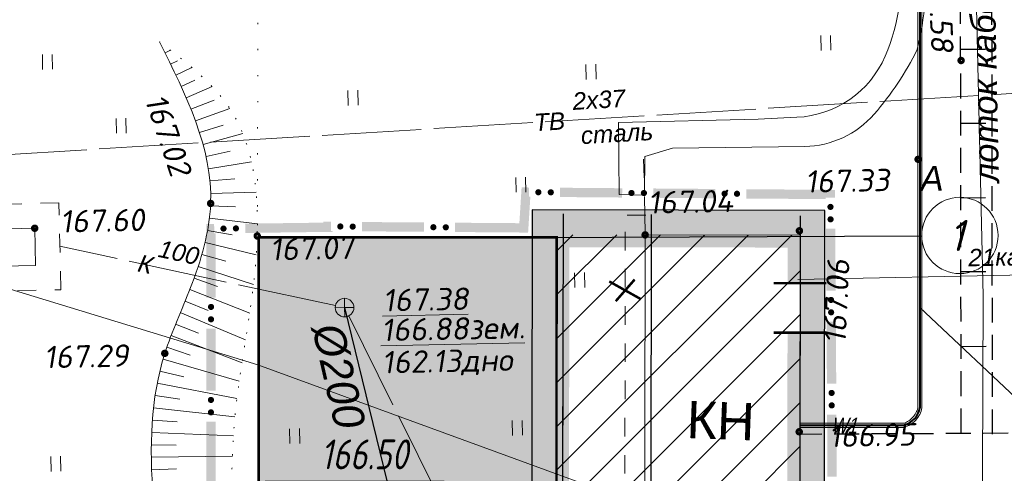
# Model space of a CAD drawing. Header units: millimetres. Extents: x 523209 to 536718, y -48289 to -47398.
# Tile 86 of 116: x 533480 to 533559, y -47748 to -47711. Entities that reach past the tile are written whole.
import ezdxf
from ezdxf.enums import TextEntityAlignment as Align

# ---------------------------------------------------------------- set-up
doc = ezdxf.new("R2010")
doc.units = ezdxf.units.MM
for name, pattern in [('23', [3, 2, -1]), ('LU023', [3, 2, -1]), ('LU024', [3, 1.5, -1.5]), ('LU1962', [2.1, 0.1, -2]), ('LU197', [9, 8, -1]), ('LUTT007', [1, 0, -1])]:
    doc.linetypes.add(name, pattern=pattern)
for name, color, linetype, lineweight in [('_ПР_КЛ_10', 10, 'ОПС_W2', 30), ('ELEKTROSET_', 6, 'LU1191', 9), ('KANALIZACIA', 1, 'LU197', 13), ('OTMETKI', 7, 'Continuous', 13), ('SWAZ_', 1, 'LU133', 9), ('TEPLOSET_', 94, 'LU197', 13), ('TEXT', 7, 'Continuous', 13), ('TOPOGRAFIA', 7, 'Continuous', 13), ('ZDANIA', 7, 'Continuous', 15), ('ГП ГП', 10, 'ОПС_W2', 30)]:
    doc.layers.add(name, color=color, linetype=linetype, lineweight=lineweight)
for name, color, linetype in [('A_GRANIC', 7, 'Continuous'), ('G_OTMETKA_0', 7, 'Continuous'), ('ГП ОСИ', 7, 'Continuous'), ('ГП СЕТИ', 7, 'Continuous'), ('Оборудование', 7, 'Continuous'), ('Проходные каналы', 7, 'Continuous')]:
    doc.layers.add(name, color=color, linetype=linetype)
doc.layers.add('Схема', color=1, linetype='Continuous', true_color=0xff0000)
doc.styles.add('ESKD1', font='txt', dxfattribs={"width": 1.2, "oblique": 14.994305})
doc.styles.add('SIMPLEX', font='arial.ttf')
doc.styles.add('SIMPLEX_K', font='ariali.ttf')
doc.styles.get("Standard").update_dxf_attribs({"font": 'arial.ttf'})
doc.styles.add('Standard_k', font='simplex.shx', dxfattribs={"oblique": 10})
doc.styles.add('Мой', font='isocpeui.ttf', dxfattribs={"width": 0.8, "height": 1.25})
doc.styles.add('ОПС', font='arial.ttf')
doc.linetypes.add('LU1191', pattern='A,1,-2,0.29,[131,ltypeshp01.shx,S=1.3,R=180,X=0.923,Y=0.65],0.29,[131,ltypeshp01.shx,S=1.3,R=180,X=1.3,Y=0.65],5,[131,ltypeshp01.shx,S=1.3,R=0,X=-1.3,Y=-0.65],0.58,[131,ltypeshp01.shx,S=1.3,R=0,X=-1.3,Y=-0.65],-2,3', length=14.16)
doc.linetypes.add('LU1193', pattern='A,1,-2,[131,ltypeshp01.shx,S=1.3,R=180,X=1.3,Y=0.65],6,[131,ltypeshp01.shx,S=1.3,R=0,X=-1.3,Y=-0.65],-2,3', length=14)
doc.linetypes.add('LU133', pattern='A,6,[133,ltypeshp.shx,S=0.25,R=0,X=-3,Y=0],-2', length=8)
doc.linetypes.add('ОПС_W2', pattern='A,10,-0.5,["W2",ОПС,S=1,R=0,X=0,Y=-0.5],-2.5', length=13)

# ---------------------------------------------------------------- blocks, each defined once
blk = doc.blocks.new('Pk_blok')
at = {"color": 0, "linetype": 'Continuous', "lineweight": 13, "const_width": 0.25}
blk.add_lwpolyline([(-0.175, 0, 1), (0.175, 0, 1)], format="xyb", close=True, dxfattribs=at)
blk = doc.blocks.new('KK_blok')
at = {"color": 0, "linetype": 'Continuous', "lineweight": 13}
for q in [(-0.75, 0), (0, 0.75), (0, -0.75), (0.75, 0)]:
    blk.add_line((0, 0), q, dxfattribs=at)
blk.add_circle((0, 0), 0.75, dxfattribs=at)
blk = doc.blocks.new('U401t')
at = {"layer": 'TOPOGRAFIA'}
for p, q in [((-0.4, 0), (-0.4, 1.2)), ((0.4, 0), (0.4, 1.2))]:
    blk.add_line(p, q, dxfattribs=at)
blk = doc.blocks.new('OSI_ZDAN')
at = {"layer": '_ПР_КЛ_10', "color": 0, "linetype": 'Continuous', "lineweight": 0}
blk.add_circle((0, 0), 3.2, dxfattribs=at)
at = {"layer": '_ПР_КЛ_10', "color": 0, "linetype": 'Continuous', "lineweight": 0, "style": 'ESKD1', "oblique": 14.99431, "width": 1.2}
blk.add_attdef('NAME', text='', height=2.6, dxfattribs=at).set_placement((-0.3, 0), align=Align.MIDDLE_CENTER)
blk = doc.blocks.new('*U95')
at = {"color": 0}
for p, q in [((0, 0), (0, 6)), ((0, 6), (15, 6)), ((0, 0), (-2.045, 2.045)), ((0, 0), (2.045, 2.045))]:
    blk.add_line(p, q, dxfattribs=at)
at = {"color": 1}
blk.add_attdef('ОТМЕТКА', text='', height=2.5, dxfattribs=at).set_placement((8.296, 7), align=Align.CENTER)
blk = doc.blocks.new('*U97')
at = {"layer": 'A_GRANIC', "linetype": 'Continuous', "lineweight": 0, "ltscale": 0.5}
for points in [[(213745.817, 189785.2, 1), (213746.067, 189785.198, 1)], [(213746.317, 189785.196, 1), (213746.567, 189785.195, 1)], [(213749.567, 189785.171, 1), (213749.817, 189785.169, 1)], [(213750.067, 189785.167, 1), (213750.317, 189785.165, 1)], [(213753.317, 189785.141, 1), (213753.567, 189785.139, 1)], [(213753.817, 189785.137, 1), (213754.067, 189785.135, 1)], [(213757.708, 189784.732, 1), (213757.709, 189784.482, 1)], [(213757.711, 189784.232, 1), (213757.712, 189783.982, 1)], [(213733.134, 189783.733, 1), (213733.384, 189783.736, 1)], [(213733.634, 189783.739, 1), (213733.884, 189783.742, 1)], [(213737.839, 189783.819, 1), (213738.089, 189783.817, 1)], [(213738.339, 189783.815, 1), (213738.589, 189783.813, 1)], [(213741.589, 189783.79, 1), (213741.839, 189783.788, 1)], [(213742.089, 189783.786, 1), (213742.339, 189783.784, 1)], [(213757.73, 189780.982, 1), (213757.732, 189780.732, 1)], [(213732.757, 189780.451, 1), (213732.757, 189780.701, 1)], [(213757.733, 189780.482, 1), (213757.735, 189780.232, 1)], [(213732.756, 189779.951, 1), (213732.757, 189780.201, 1)], [(213732.754, 189776.701, 1), (213732.754, 189776.951, 1)], [(213757.753, 189777.232, 1), (213757.755, 189776.982, 1)], [(213757.756, 189776.732, 1), (213757.758, 189776.482, 1)], [(213732.754, 189776.201, 1), (213732.754, 189776.451, 1)], [(213757.776, 189773.482, 1), (213757.778, 189773.232, 1)], [(213732.751, 189772.951, 1), (213732.752, 189773.201, 1)], [(213757.779, 189772.982, 1), (213757.781, 189772.732, 1)], [(213732.751, 189772.451, 1), (213732.751, 189772.701, 1)], [(213732.749, 189769.201, 1), (213732.749, 189769.451, 1)], [(213757.799, 189769.732, 1), (213757.8, 189769.482, 1)], [(213732.748, 189768.701, 1), (213732.749, 189768.951, 1)], [(213757.802, 189769.232, 1), (213757.803, 189768.982, 1)], [(213757.822, 189765.982, 1), (213757.823, 189765.732, 1)], [(213732.746, 189765.451, 1), (213732.746, 189765.701, 1)], [(213757.825, 189765.482, 1), (213757.826, 189765.232, 1)], [(213732.746, 189764.951, 1), (213732.746, 189765.201, 1)], [(213735.159, 189763.574, 1), (213734.917, 189763.636, 1)], [(213735.643, 189763.45, 1), (213735.401, 189763.512, 1)], [(213745.235, 189763.01, 1), (213744.985, 189763.008, 1)], [(213745.735, 189763.013, 1), (213745.485, 189763.011, 1)], [(213748.985, 189763.033, 1), (213748.735, 189763.031, 1)], [(213749.485, 189763.036, 1), (213749.235, 189763.034, 1)], [(213752.735, 189763.056, 1), (213752.485, 189763.054, 1)], [(213753.235, 189763.059, 1), (213752.985, 189763.057, 1)], [(213756.485, 189763.078, 1), (213756.235, 189763.077, 1)], [(213756.985, 189763.081, 1), (213756.735, 189763.08, 1)], [(213741.257, 189762.611, 1), (213741.252, 189762.361, 1)], [(213741.247, 189762.111, 1), (213741.242, 189761.861, 1)], [(213735.943, 189760.376, 1), (213735.948, 189760.626, 1)], [(213735.932, 189759.876, 1), (213735.937, 189760.126, 1)], [(213742.588, 189759.408, 1), (213742.76, 189759.227, 1)], [(213742.932, 189759.045, 1), (213743.105, 189758.864, 1)], [(213733.467, 189757.324, 1), (213733.664, 189757.478, 1)], [(213733.862, 189757.631, 1), (213734.059, 189757.785, 1)], [(213733.34, 189756.401, 1), (213733.09, 189756.401, 1)], [(213733.84, 189756.4, 1), (213733.59, 189756.401, 1)], [(213737.09, 189756.395, 1), (213736.84, 189756.396, 1)], [(213737.59, 189756.395, 1), (213737.34, 189756.395, 1)], [(213740.84, 189756.39, 1), (213740.59, 189756.39, 1)], [(213741.34, 189756.389, 1), (213741.09, 189756.389, 1)], [(213744.59, 189756.384, 1), (213744.34, 189756.385, 1)], [(213745.09, 189756.383, 1), (213744.84, 189756.384, 1)]]:
    blk.add_hatch(color=256, dxfattribs=at).paths.add_polyline_path(points, flags=0)
for points in [[(213742.589, 189783.783, 0.375, 0.375, 0), (213745.352, 189783.762, 0.375, 0.375, 0), (213745.442, 189785.203, 0.375, 0.375, 0), (213745.567, 189785.202, 0, 0, 0)], [(213746.817, 189785.193, 0.375, 0.375, 0), (213749.317, 189785.173, 0.375, 0.375, 0)], [(213750.567, 189785.163, 0.375, 0.375, 0), (213753.067, 189785.143, 0.375, 0.375, 0)], [(213754.317, 189785.134, 0.375, 0.375, 0), (213757.705, 189785.107, 0.375, 0.375, 0), (213757.706, 189784.982, 0, 0, 0)], [(213732.757, 189780.951, 0.375, 0.375, 0), (213732.759, 189783.728, 0.375, 0.375, 0), (213732.884, 189783.729, 0, 0, 0)], [(213734.134, 189783.745, 0.375, 0.375, 0), (213737.464, 189783.788, 0.375, 0.375, 0), (213737.464, 189783.822, 0.375, 0.375, 0), (213737.589, 189783.821, 0, 0, 0)], [(213738.839, 189783.811, 0.375, 0.375, 0), (213741.339, 189783.792, 0.375, 0.375, 0)], [(213757.714, 189783.732, 0.375, 0.375, 0), (213757.729, 189781.232, 0.375, 0.375, 0)], [(213757.736, 189779.982, 0.375, 0.375, 0), (213757.752, 189777.482, 0.375, 0.375, 0)], [(213732.754, 189777.201, 0.375, 0.375, 0), (213732.756, 189779.701, 0.375, 0.375, 0)], [(213732.752, 189773.451, 0.375, 0.375, 0), (213732.754, 189775.951, 0.375, 0.375, 0)], [(213757.759, 189776.232, 0.375, 0.375, 0), (213757.775, 189773.732, 0.375, 0.375, 0)], [(213757.782, 189772.482, 0.375, 0.375, 0), (213757.797, 189769.982, 0.375, 0.375, 0)], [(213732.749, 189769.701, 0.375, 0.375, 0), (213732.751, 189772.201, 0.375, 0.375, 0)], [(213732.746, 189765.951, 0.375, 0.375, 0), (213732.748, 189768.451, 0.375, 0.375, 0)], [(213757.805, 189768.732, 0.375, 0.375, 0), (213757.82, 189766.232, 0.375, 0.375, 0)], [(213757.828, 189764.982, 0.375, 0.375, 0), (213757.839, 189763.087, 0.375, 0.375, 0), (213757.235, 189763.083, 0, 0, 0)], [(213734.675, 189763.698, 0.375, 0.375, 0), (213732.745, 189764.193, 0.375, 0.375, 0), (213732.746, 189764.701, 0, 0, 0)], [(213735.953, 189760.876, 0.375, 0.375, 0), (213736.007, 189763.356, 0.375, 0.375, 0), (213735.886, 189763.387, 0, 0, 0)], [(213744.735, 189763.007, 0.375, 0.375, 0), (213741.265, 189762.986, 0.375, 0.375, 0), (213741.262, 189762.861, 0, 0, 0)], [(213748.485, 189763.03, 0.375, 0.375, 0), (213745.985, 189763.014, 0.375, 0.375, 0)], [(213752.235, 189763.053, 0.375, 0.375, 0), (213749.735, 189763.037, 0.375, 0.375, 0)], [(213755.985, 189763.075, 0.375, 0.375, 0), (213753.485, 189763.06, 0.375, 0.375, 0)], [(213741.236, 189761.611, 0.375, 0.375, 0), (213741.22, 189760.845, 0.375, 0.375, 0), (213742.415, 189759.589, 0, 0, 0)], [(213734.256, 189757.938, 0.375, 0.375, 0), (213735.918, 189759.232, 0.375, 0.375, 0), (213735.927, 189759.626, 0, 0, 0)], [(213743.277, 189758.683, 0.375, 0.375, 0), (213745.465, 189756.383, 0.375, 0.375, 0), (213745.34, 189756.383, 0, 0, 0)], [(213736.59, 189756.396, 0.375, 0.375, 0), (213734.09, 189756.4, 0.375, 0.375, 0)], [(213740.34, 189756.391, 0.375, 0.375, 0), (213737.84, 189756.394, 0.375, 0.375, 0)], [(213744.09, 189756.385, 0.375, 0.375, 0), (213741.59, 189756.389, 0.375, 0.375, 0)]]:
    blk.add_lwpolyline(points, format="xyseb", dxfattribs=at)
at = {"layer": 'A_GRANIC', "linetype": 'Continuous', "lineweight": 0, "ltscale": 0.5, "flags": 128}
blk.add_lwpolyline([(213732.284, 189756.403, 0.375, 0.375, 0), (213733.27, 189757.171, 0, 0, 0)], format="xyseb", dxfattribs=at)
at = {"layer": 'A_GRANIC', "lineweight": 0, "ltscale": 0.5}
blk.add_lwpolyline([(213732.84, 189756.402, 0.375, 0.375, 0), (213732.284, 189756.403, 0.375, 0.375, 0)], format="xyseb", dxfattribs=at)

msp = doc.modelspace()

# ---------------------------------------------------------------- hatches: boundary and pattern name
at = {"layer": 'ГП ГП', "linetype": 'ByBlock', "lineweight": 0}
h = msp.add_hatch(color=254, dxfattribs=at)
h.dxf.hatch_style = 1
h.paths.add_polyline_path([(533544.83055, -47726.50757), (533521.24692, -47726.46724), (533521.18125, -47764.86707), (533544.76514, -47764.75434)])
h.paths.add_polyline_path([(533542.82713, -47728.50414), (533542.76854, -47762.76386), (533523.18469, -47762.85747), (533523.2435, -47728.47065)], flags=16)
h = msp.add_hatch(color=253, dxfattribs=at)
h.dxf.hatch_style = 1
edge = h.paths.add_edge_path()
edge.add_line((533523.21087, -47728.67806), (533499.21301, -47728.68236))
edge.add_line((533499.21301, -47728.68236), (533499.20873, -47750.22452))
edge.add_line((533499.20873, -47750.22452), (533503.80545, -47750.22452))
edge.add_line((533503.80545, -47750.22452), (533503.80545, -47759.22452))
edge.add_line((533503.80545, -47759.22452), (533496.80545, -47759.22452))
edge.add_line((533496.80545, -47759.22452), (533496.80545, -47764.92046))
edge.add_line((533496.80545, -47764.92046), (533497.80462, -47764.92029))
edge.add_arc((533497.80568, -47770.92029), 6, -0.0074375, 90.0101042, ccw=False)
edge.add_line((533503.80568, -47770.92107), (533503.80545, -47772.65429))
edge.add_arc((533493.80545, -47772.65429), 10, 270.0485795, 360, ccw=False)
edge.add_line((533493.81393, -47782.65429), (533520.80695, -47782.67466))
edge.add_arc((533520.80545, -47772.67466), 10, 180, 270.0085989, ccw=False)
edge.add_line((533510.80545, -47772.67466), (533510.80568, -47770.91616))
edge.add_arc((533516.80568, -47770.91694), 6, 90.0101042, 179.992582, ccw=False)
edge.add_line((533516.80462, -47764.91694), (533523.20366, -47764.91616))
edge.add_line((533523.20366, -47764.91616), (533523.21087, -47728.67806))
at = {"layer": 'ГП ГП', "linetype": 'ByBlock', "lineweight": 30}
h = msp.add_hatch(dxfattribs=at)
h.set_pattern_fill('ANSI31', color=1, scale=20)
h.set_pattern_definition([(45, (106029.858, -427295.4403), (-1.767766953, 1.767766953), [])])
h.paths.add_polyline_path([(533542.77592, -47758.45077), (533542.82713, -47728.50414), (533523.2435, -47728.47065), (533523.18469, -47762.85747), (533542.76854, -47762.76386)])

# ---------------------------------------------------------------- linework, layer by layer
at = {"layer": '_ПР_КЛ_10', "linetype": 'ByBlock', "lineweight": 0, "const_width": 0.2, "flags": 128}
for points in [[(533529.50017, -47732.07776), (533527.97148, -47733.82885)], [(533527.45313, -47732.23462), (533530.01852, -47733.672)], [(533540.70968, -47732.36752), (533544.93137, -47732.36752)], [(533540.70968, -47736.36752), (533544.93137, -47736.36752)]]:
    msp.add_lwpolyline(points, dxfattribs=at)
at = {"layer": 'ELEKTROSET_', "linetype": 'LU1193'}
msp.add_line((533542.64528, -47732.09015), (533568.5846, -47731.55881), dxfattribs=at)
at = {"layer": 'ELEKTROSET_', "flags": 128}
msp.add_lwpolyline([(533459.02429, -47776.64246), (533528.5961, -47777.18545, 0.3597035), (533557.48097, -47754.96591), (533557.56716, -47733.40591), (533556.06288, -47668.34497), (533556.23035, -47611.67325)], format="xyb", dxfattribs=at)
at = {"layer": 'KANALIZACIA'}
for p, q in [((533505.39504, -47734.18598), (533483.19961, -47729.4023)), ((533506.46255, -47735.01536), (533530.62236, -47783.5291))]:
    msp.add_line(p, q, dxfattribs=at)
at = {"layer": 'SWAZ_', "linetype": 'LU133'}
msp.add_line((533530.07647, -47750.25597), (533499.14206, -47738.95074), dxfattribs=at)
at = {"layer": 'SWAZ_', "linetype": 'LU133', "flags": 128}
msp.add_lwpolyline([(533499.14206, -47738.95074), (533479.1877, -47732.84582), (533479.14766, -47730.99009)], dxfattribs=at)
at = {"layer": 'TEPLOSET_', "flags": 128}
msp.add_lwpolyline([(533474.56115, -47728.28256), (533474.37953, -47722.28525), (533570.89859, -47716.4086)], dxfattribs=at)
at = {"layer": 'TOPOGRAFIA'}
for p, q in [((533491.66979, -47713.81215), (533492.10528, -47713.59619)), ((533492.1115, -47714.70932), (533492.67155, -47714.43763)), ((533492.54538, -47715.6103), (533493.83667, -47714.99771)), ((533492.9673, -47716.51693), (533494.06452, -47716.02044)), ((533493.37283, -47717.431), (533495.46335, -47716.53009)), ((533493.75717, -47718.35418), (533495.61573, -47717.61537)), ((533494.11503, -47719.28792), (533496.87476, -47718.28109)), ((533494.44061, -47720.23339), (533496.34579, -47719.62482)), ((533494.72753, -47721.19127), (533497.93479, -47720.30868)), ((533494.96888, -47722.16161), (533496.92311, -47721.73613)), ((533495.15733, -47723.14356), (533498.62809, -47722.58269)), ((533495.28549, -47724.13514), (533497.27694, -47723.95017)), ((533495.34631, -47725.13309), (533499.00262, -47725.04157)), ((533495.33378, -47726.13276), (533497.33149, -47726.22891)), ((533495.24718, -47727.1288), (533499.11041, -47727.59937)), ((533495.09523, -47728.11704), (533497.06362, -47728.47134)), ((533494.88741, -47729.0951), (533499.0186, -47730.08405)), ((533494.63232, -47730.06194), (533496.55654, -47730.60735)), ((533494.33765, -47731.01749), (533498.79303, -47732.4813)), ((533494.01017, -47731.96232), (533495.89174, -47732.6404)), ((533493.65594, -47732.89746), (533498.48547, -47734.79484)), ((533493.28198, -47733.82491), (533495.13613, -47734.57471)), ((533492.89879, -47734.74858), (533498.15715, -47736.93613)), ((533492.51756, -47735.67307), (533494.37529, -47736.41397)), ((533492.14997, -47736.60305), (533497.8668, -47738.78589)), ((533491.80843, -47737.54288), (533493.70441, -47738.17955)), ((533491.50606, -47738.49598), (533497.64421, -47740.28232)), ((533491.24958, -47739.46244), (533493.19364, -47739.93221)), ((533491.03795, -47740.43972), (533497.4583, -47741.68112)), ((533490.8691, -47741.42529), (533492.84654, -47741.72497)), ((533490.74042, -47742.41692), (533497.29894, -47743.14003)), ((533490.64886, -47743.41268), (533492.64312, -47743.5643)), ((533490.59113, -47744.41097), (533497.17665, -47744.68741)), ((533490.56384, -47745.41057), (533492.56363, -47745.44039)), ((533490.56358, -47746.41055), (533497.09242, -47746.33131)), ((533490.58702, -47747.41026), (533492.58597, -47747.3449))]:
    msp.add_line(p, q, dxfattribs=at)
at = {"layer": 'TOPOGRAFIA', "linetype": 'LU024'}
msp.add_line((533530.31157, -47726.88272), (533530.21743, -47722.16288), dxfattribs=at)
at = {"layer": 'TOPOGRAFIA'}
for points in [[(533530.27933, -47725.26626), (533528.23805, -47725.22272), (533528.18439, -47719.41691), (533539.44584, -47719.15384), (533542.57523, -47719.0007, 0.28642395), (533549.67512, -47714.07209, 0.13902431), (533550.79151, -47705.51948), (533550.82753, -47688.15108, 0.26622929), (533546.73048, -47680.96738, 0.1441051), (533540.45521, -47679.39272), (533528.00031, -47679.58792), (533524.14696, -47677.00596), (533523.43485, -47676.06803)], [(533530.29369, -47725.2655), (533530.32542, -47722.16398), (533532.541, -47721.49792), (533543.19624, -47721.3471, 0.21389963), (533548.7948, -47718.74143, 0.06284847), (533552.26542, -47713.53789, 0.06773426), (533553.01318, -47705.82504), (533552.95446, -47687.19072, 0.25008964), (533548.8042, -47679.47082, 0.08156813), (533543.6541, -47677.14235), (533538.59941, -47676.24125)]]:
    msp.add_lwpolyline(points, format="xyb", dxfattribs=at)
at = {"layer": 'TOPOGRAFIA', "linetype": 'LU1962', "lineweight": 20}
msp.add_lwpolyline([(533499.16542, -47707.1916), (533499.09439, -47728.56878), (533499.09439, -47728.56878)], dxfattribs=at)
at = {"layer": 'TOPOGRAFIA', "color": 3, "flags": 128}
msp.add_lwpolyline([(533530.28262, -47725.43098), (533530.3399, -47728.30783)], dxfattribs=at)
at = {"layer": 'TOPOGRAFIA', "linetype": 'LU024'}
msp.add_lwpolyline([(533483.12411, -47725.90308), (533473.62822, -47726.10796), (533473.77922, -47733.1064), (533483.27511, -47732.90152)], close=True, dxfattribs=at)
at = {"layer": 'TOPOGRAFIA', "linetype": 'LU024', "flags": 128}
msp.add_lwpolyline([(533530.39867, -47726.88287), (533528.74621, -47726.88005), (533528.68199, -47764.43123), (533542.77304, -47764.36388)], dxfattribs=at)
at = {"layer": 'TOPOGRAFIA', "linetype": 'Continuous', "flags": 128}
msp.add_lwpolyline([(533542.82713, -47728.50414), (533530.34349, -47728.4828), (533530.28476, -47762.82354), (533542.76854, -47762.76386)], close=True, dxfattribs=at)
at = {"layer": 'TOPOGRAFIA', "color": 1, "linetype": 'Continuous', "const_width": 2, "flags": 128}
msp.add_lwpolyline([(533542.78276, -47754.45077), (533542.81368, -47736.36752)], dxfattribs=at)
at = {"layer": 'TOPOGRAFIA', "linetype": 'Continuous'}
msp.add_spline([(533491.22423, -47712.91689), (533495.34188, -47725.94706), (533493.71942, -47732.73495), (533491.64659, -47738.03339), (533490.71627, -47749.73853), (533490.03078, -47758.95907), (533480.20652, -47763.63358), (533471.02013, -47764.23953), (533464.55086, -47764.29031), (533459.64896, -47766.3249)], degree=3, dxfattribs=at)
at = {"layer": 'TOPOGRAFIA', "linetype": 'LUTT007', "lineweight": 20}
msp.add_spline([(533459.64896, -47766.3249), (533466.09551, -47766.45874), (533481.27348, -47766.52932), (533495.37266, -47763.29062), (533496.98565, -47754.92656), (533497.31411, -47742.98235), (533499.09439, -47728.56878), (533497.10552, -47718.64338), (533491.22423, -47712.91689)], degree=3, dxfattribs=at)
at = {"layer": 'ZDANIA'}
msp.add_line((533542.82713, -47728.50414), (533542.7684, -47762.84488), dxfattribs=at)
msp.add_lwpolyline([(533481.1677, -47727.94578), (533475.67092, -47728.06438), (533475.73563, -47731.06371), (533481.23241, -47730.94511)], close=True, dxfattribs=at)
at = {"layer": 'ГП ГП', "color": 1, "linetype": 'Continuous', "flags": 128}
msp.add_lwpolyline([(533544.83055, -47726.50757), (533521.24692, -47726.46724), (533521.18125, -47764.86707), (533544.76514, -47764.75434)], close=True, dxfattribs=at)
at = {"layer": 'ГП ГП', "color": 1, "linetype": 'Continuous', "const_width": 2, "flags": 128}
msp.add_lwpolyline([(533542.82052, -47732.36752), (533542.82713, -47728.50414), (533523.2435, -47728.47065), (533523.18469, -47762.85747), (533542.76854, -47762.76386), (533542.77592, -47758.45077)], dxfattribs=at)
at = {"layer": 'ГП ГП', "linetype": 'ByBlock', "lineweight": 0, "const_width": 0.2, "flags": 128}
msp.add_lwpolyline([(533523.21087, -47728.67806), (533499.21301, -47728.68236), (533499.20873, -47750.22452), (533503.80545, -47750.22452), (533503.80545, -47759.22452), (533496.80545, -47759.22452), (533496.80545, -47764.92046), (533497.80462, -47764.92029, -0.41430324), (533503.80568, -47770.92107), (533503.80545, -47772.65429, -0.41396525), (533493.81393, -47782.65429), (533520.80695, -47782.67466, -0.41425752), (533510.80545, -47772.67466), (533510.80568, -47770.91616, -0.41412399), (533516.80462, -47764.91694), (533523.20366, -47764.91616)], format="xyb", close=True, dxfattribs=at)
at = {"layer": 'ГП ОСИ', "color": 5, "linetype": 'Continuous', "lineweight": 30, "ltscale": 0.480769}
for p, q in [((533523.73006, -47726.77268), (533523.65717, -47769.39551)), ((533530.82996, -47726.83837), (533530.75716, -47769.40765)), ((533542.82979, -47726.94941), (533542.75714, -47769.42818)), ((533521.46752, -47728.69316), (533552.6207, -47728.54425))]:
    msp.add_line(p, q, dxfattribs=at)
at = {"layer": 'ГП ОСИ', "color": 5, "linetype": 'Continuous', "lineweight": 0, "ltscale": 0.480769}
for p, q in [((533530.82996, -47726.83837), (533530.75716, -47769.40765)), ((533523.71576, -47735.13579), (533523.65717, -47769.39551))]:
    msp.add_line(p, q, dxfattribs=at)
at = {"layer": 'ГП СЕТИ', "color": 25}
msp.add_line((533506.12821, -47734.344), (533511.07515, -47754.53819), dxfattribs=at)
at = {"layer": 'Оборудование'}
msp.add_line((533599.16943, -47778.40641), (533552.4739, -47734.34294, 69.57298), dxfattribs=at)
at = {"layer": 'Проходные каналы', "linetype": 'LU023', "flags": 128}
for points in [[(533555.79985, -47744.47506), (533555.75882, -47713.04704), (533555.4814, -47676.50052), (533555.46786, -47611.67325)], [(533558.32689, -47744.54872), (533558.28585, -47713.12071), (533558.00844, -47676.57419), (533557.99488, -47611.67325)], [(533555.75321, -47713.5092), (533558.28634, -47713.49322)], [(533555.78181, -47719.47718), (533558.29413, -47719.46133)], [(533555.75298, -47725.48809), (533558.30198, -47725.47201)], [(533555.79276, -47731.43361), (533558.30974, -47731.41774)], [(533555.80477, -47737.48904), (533558.31762, -47737.44941)], [(533568.57695, -47744.43099), (533542.78987, -47744.56237)]]:
    msp.add_lwpolyline(points, dxfattribs=at)
at = {"layer": 'Схема', "color": 7, "linetype": '23', "lineweight": 20, "ltscale": 100}
for p, q in [((533552.3039, -47694.81925, -40.27254), (533552.3039, -47742.4144, 92.00543)), ((533552.6439, -47694.81925, -40.27254), (533552.6439, -47742.4144, 92.00543)), ((533542.8012, -47743.66395, -7.25), (533551.18552, -47743.66395, -7.25)), ((533542.80062, -47744.00395, -7.25), (533551.18552, -47744.00395, -7.25))]:
    msp.add_line(p, q, dxfattribs=at)
at = {"layer": 'Схема', "color": 1, "linetype": 'Continuous', "lineweight": 40, "ltscale": 100}
for p, q in [((533552.4739, -47694.81925, -40.27254), (533552.4739, -47742.4144, 92.00543)), ((533542.80091, -47743.83461), (533551.18552, -47743.83395, -7.25))]:
    msp.add_line(p, q, dxfattribs=at)
for centre in [(533550.70763, -47742.10578, -206.10086), (533550.7079, -47742.106, -205.93086), (533550.70826, -47742.10635, -205.76086)]:
    msp.add_arc(centre, 1.79231, 285.4430537, 350.1035274, dxfattribs=at)
at = {"layer": 'Схема', "color": 7, "linetype": '23', "lineweight": 20, "ltscale": 100}
for centre, radius, start, end in [((533550.62067, -47742.02098, 191.60086), 2.06113, 285.8870135, 348.9961545), ((533550.66914, -47742.07651, -142.75914), 1.66931, 288.0192362, 348.3222278)]:
    msp.add_arc(centre, radius, start, end, dxfattribs=at)

# ---------------------------------------------------------------- block references
at = {"layer": 'A_GRANIC', "linetype": 'ByBlock', "lineweight": 0, "xscale": 2, "yscale": 2, "zscale": 2}
msp.add_blockref('*U97', (106029.85811, -427295.44032), dxfattribs=at)
at = {"layer": 'G_OTMETKA_0', "linetype": 'ByBlock', "lineweight": 0}
ref = msp.add_blockref('*U95', (533499.74035, -47754.10888), dxfattribs=dict(at, xscale=0.9615384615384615, yscale=0.9615384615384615, zscale=0.9615384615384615))
ref.add_attrib('ОТМЕТКА', '166.50', dxfattribs={"layer": '0', "color": 1, "height": 2.403846, "style": 'Мой', "width": 0.8}).set_placement((533507.71683, -47747.37811), align=Align.CENTER)
at = {"layer": 'OTMETKI', "linetype": 'Continuous', "xscale": 1.00000973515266, "yscale": 1.00000973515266, "zscale": 1.00000973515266, "rotation": 1.173488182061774}
for p in [(533555.79712, -47714.42243), (533552.33352, -47722.38911), (533495.34188, -47725.94706), (533481.1677, -47727.94578), (533542.77145, -47728.1522), (533499.09439, -47728.56878), (533530.34349, -47728.4828), (533491.64659, -47738.03339), (533542.75329, -47744.35613)]:
    msp.add_blockref('Pk_blok', p, dxfattribs=at)
at = {"layer": 'TOPOGRAFIA', "xscale": 1.00000973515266, "yscale": 1.00000973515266, "zscale": 1.00000973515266, "rotation": 1.173488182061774}
for p in [(533544.91091, -47713.60588), (533482.2069, -47715.13327), (533525.99218, -47715.937), (533506.82541, -47718.03025), (533488.1465, -47720.28321), (533520.34284, -47725.0418), (533525.08361, -47732.72482), (533520.05521, -47744.64518), (533502.11331, -47745.29746), (533482.88297, -47747.53649)]:
    msp.add_blockref('U401t', p, dxfattribs=at)
at = {"layer": 'TOPOGRAFIA', "linetype": 'Continuous', "xscale": 1.00000973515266, "yscale": 1.00000973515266, "zscale": 1.00000973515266, "rotation": 1.173488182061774}
msp.add_blockref('KK_blok', (533506.12821, -47734.344), dxfattribs=at)
at = {"layer": 'ГП ОСИ', "color": 5, "linetype": 'ByBlock', "lineweight": 30, "xscale": 0.9615384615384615, "yscale": 0.9615384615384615, "zscale": 0.9615384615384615}
msp.add_blockref('OSI_ZDAN', (533555.69759, -47728.52954), dxfattribs=at).add_auto_attribs({'NAME': '1'})

# ---------------------------------------------------------------- texts
at = {"layer": 'ELEKTROSET_', "linetype": 'Continuous', "lineweight": 13, "style": 'SIMPLEX_K'}
msp.add_text('21каб.', height=1.400014, rotation=1.1734882, dxfattribs=at).set_placement((533556.39052, -47731.01646))
at = {"layer": 'KANALIZACIA', "linetype": 'Continuous', "lineweight": 13, "style": 'SIMPLEX_K'}
msp.add_text('100', height=1.400014, rotation=347.837341, dxfattribs=at).set_placement((533491.04073, -47730.23905))
msp.add_text('К', height=1.40001, rotation=347.837341, dxfattribs=at).set_placement((533490.09969, -47730.84639), align=Align.MIDDLE)
at = {"layer": 'KANALIZACIA', "style": 'Standard_k', "oblique": 10}
for s, height, p in [('%%u166.88зем.', 1.8000175, (533509.07654, -47735.25655)), ('162.13дно', 1.800018, (533509.11534, -47737.85584))]:
    msp.add_text(s, height=height, rotation=1.1734882, dxfattribs=at).set_placement(p, align=Align.TOP_LEFT)
at = {"layer": 'OTMETKI', "style": 'Standard_k', "oblique": 10}
for s, rotation, p in [('167.58', 272.3556128, (533554.91265, -47706.75071)), ('167.02', 288.6571011, (533491.70389, -47716.96863)), ('167.33', 1.1734882, (533543.20813, -47723.28652)), ('167.04', 1.1734882, (533530.55277, -47724.97556)), ('167.60', 1.1734882, (533483.19347, -47726.50186)), ('167.07', 1.1734882, (533500.09829, -47728.74826)), ('167.06', 87.2444751, (533544.69563, -47737.20359)), ('%%u167.38', 1.1734882, (533509.19688, -47732.86071)), ('167.29', 1.1734882, (533481.88694, -47737.44041)), ('166.95', 1.1734882, (533545.12055, -47743.79908))]:
    msp.add_text(s, height=1.800018, rotation=rotation, dxfattribs=at).set_placement(p, align=Align.TOP_LEFT)
at = {"layer": 'TEPLOSET_', "linetype": 'Continuous', "lineweight": 13, "style": 'SIMPLEX_K'}
for s, p in [('2x37', (533524.5423, -47718.40938)), ('сталь', (533525.20519, -47721.16888))]:
    msp.add_text(s, height=1.400014, rotation=3.4842055, dxfattribs=at).set_placement(p)
msp.add_text('ТВ', height=1.400014, rotation=3.4842055, dxfattribs=at).set_placement((533522.63906, -47719.34693), align=Align.MIDDLE)
at = {"layer": 'TEXT', "style": 'SIMPLEX_K'}
msp.add_text('А', height=2.00002, rotation=1.1734882, dxfattribs=at).set_placement((533552.53094, -47724.95244))
at = {"layer": 'ZDANIA', "lineweight": 13, "style": 'SIMPLEX'}
msp.add_text('КН', height=3.000029, rotation=357.9114547, dxfattribs=at).set_placement((533536.43219, -47743.45625), align=Align.MIDDLE)
at = {"layer": 'ГП СЕТИ', "color": 25, "style": 'SIMPLEX_K'}
msp.add_text('%%C200', height=2.5, rotation=283, dxfattribs=at).set_placement((533503.50019, -47735.97454))
at = {"layer": 'Оборудование', "color": 1, "oblique": 15, "width": 0.8}
msp.add_text('W1', height=1.25, dxfattribs=at).set_placement((533545.30372, -47744.47508, -7.25))
at = {"layer": 'Проходные каналы', "style": 'SIMPLEX_K'}
msp.add_text('лоток кабельный', height=2.0000195, rotation=91.2350466, dxfattribs=at).set_placement((533558.85367, -47724.23282))

doc.saveas('drawing.dxf')
